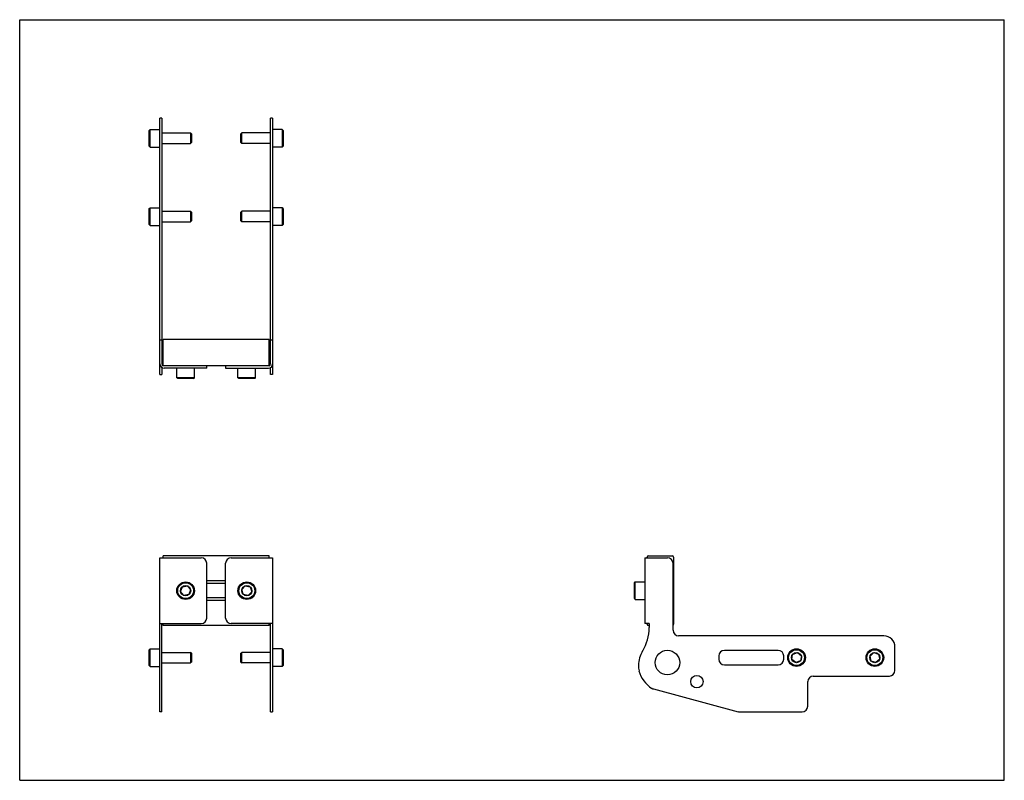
# Model space of a CAD drawing. Header units: inches. Extents: x 0 to 22, y 0 to 17.
import ezdxf

# ---------------------------------------------------------------- set-up
doc = ezdxf.new("R2010")
doc.units = ezdxf.units.IN
doc.header["$LTSCALE"] = 1.21
doc.header["$MEASUREMENT"] = 0
doc.layers.get('0').update_dxf_attribs({"linetype": 'CONTINUOUS'})
for name, color, linetype in [('207130_LH_BL1', 7, 'CONTINUOUS'), ('207130_RH_BL0', 7, 'CONTINUOUS'), ('207216_WW_207216_02_BL3', 7, 'CONTINUOUS'), ('9206XXM_920612M_BL4', 7, 'CONTINUOUS'), ('9206XXM_920612M_BL6', 7, 'CONTINUOUS'), ('9206XXM_920618M_BL2', 7, 'CONTINUOUS'), ('9206XXM_920618M_BL5', 7, 'CONTINUOUS'), ('9206XXM_920618M_BL7', 7, 'CONTINUOUS'), ('9206XXM_920618M_BL8', 7, 'CONTINUOUS')]:
    doc.layers.add(name, color=color, linetype=linetype)

# ---------------------------------------------------------------- blocks, each defined once
blk = doc.blocks.new('207130_RH_BL0', base_point=(3.655, 8.165))
at = {"layer": '207130_RH_BL0', "color": 7, "linetype": 'CONTINUOUS'}
for p, q in [((3.13, 9.067), (3.13, 14.799)), ((3.178, 14.799), (3.13, 14.799)), ((3.178, 14.799), (3.178, 9.309)), ((3.178, 9.84), (3.13, 9.84)), ((4.18, 9.213), (4.18, 9.261)), ((3.13, 9.067), (3.178, 9.067)), ((3.178, 9.226), (3.178, 9.067)), ((4.18, 9.213), (3.226, 9.213)), ((3.13, 1.53), (3.13, 4.975)), ((3.13, 4.975), (4.055, 4.975)), ((4.18, 3.627), (4.18, 4.85)), ((3.13, 3.502), (4.055, 3.502)), ((3.178, 1.53), (3.178, 3.502)), ((3.178, 1.53), (3.13, 1.53))]:
    blk.add_line(p, q, dxfattribs=at)
for centre, radius, start, end in [((3.226, 9.309), 0.096, 180, 270), ((3.226, 9.309), 0.048, 180, 249.5422), ((4.055, 4.85), 0.125, 0, 90), ((4.055, 3.627), 0.125, 270, 360)]:
    blk.add_arc(centre, radius, start, end, dxfattribs=at)
blk = doc.blocks.new('207130_LH_BL1', base_point=(12.08, 8.165))
at = {"layer": '207130_LH_BL1', "color": 7, "linetype": 'CONTINUOUS'}
for p, q in [((5.604, 9.309), (5.604, 14.799)), ((5.652, 14.799), (5.604, 14.799)), ((5.652, 14.799), (5.652, 9.067)), ((5.652, 9.84), (5.604, 9.84)), ((4.602, 9.261), (4.602, 9.213)), ((4.602, 9.213), (5.556, 9.213)), ((5.604, 9.067), (5.604, 9.226)), ((5.652, 9.067), (5.604, 9.067)), ((4.602, 3.627), (4.602, 4.85)), ((4.727, 4.975), (5.652, 4.975)), ((5.652, 4.975), (5.652, 1.53)), ((13.971, 4.975), (13.971, 3.502)), ((13.971, 4.975), (14.473, 4.975)), ((14.598, 3.355), (14.598, 4.85)), ((5.652, 3.502), (4.727, 3.502)), ((5.604, 1.53), (5.604, 3.502)), ((14.067, 3.502), (13.971, 3.502)), ((14.067, 3.502), (14.067, 3.413)), ((19.307, 3.23), (14.723, 3.23)), ((16.946, 2.905), (15.746, 2.905)), ((19.557, 2.455), (19.557, 2.98)), ((15.621, 2.78), (15.621, 2.705)), ((17.071, 2.705), (17.071, 2.78)), ((15.746, 2.58), (16.946, 2.58)), ((17.607, 1.655), (17.607, 2.205)), ((17.732, 2.33), (19.432, 2.33)), ((14.161, 2.041), (16.054, 1.534)), ((5.604, 1.53), (5.652, 1.53)), ((16.086, 1.53), (17.482, 1.53))]:
    blk.add_line(p, q, dxfattribs=at)
for centre, radius in [((14.473, 2.632), 0.275), ((15.131, 2.205), 0.138)]:
    blk.add_circle(centre, radius, dxfattribs=at)
for centre, radius, start, end in [((5.556, 9.309), 0.096, 270, 360), ((5.556, 9.309), 0.048, 290.4578, 360), ((4.727, 4.85), 0.125, 90, 180), ((14.473, 4.85), 0.125, 0, 90), ((4.727, 3.627), 0.125, 180, 270), ((13.067, 3.413), 1, 328.5157, 360), ((14.723, 3.355), 0.125, 180, 270), ((19.307, 2.98), 0.25, 0, 90), ((14.473, 2.552), 0.649, 148.5157, 178.6769), ((15.746, 2.78), 0.125, 90, 180), ((16.946, 2.78), 0.125, 0, 90), ((15.746, 2.705), 0.125, 180, 270), ((16.946, 2.705), 0.125, 270, 360), ((14.258, 2.557), 0.433, 178.6769, 194.3716), ((14.473, 2.612), 0.656, 194.3716, 238.0871), ((19.432, 2.455), 0.125, 270, 360), ((17.732, 2.205), 0.125, 90, 180), ((14.193, 2.162), 0.125, 238.0805, 255), ((17.482, 1.655), 0.125, 270, 360), ((16.086, 1.655), 0.125, 255, 270)]:
    blk.add_arc(centre, radius, start, end, dxfattribs=at)
blk = doc.blocks.new('9206XXM_920618M_BL2', base_point=(3.366, 7.671))
at = {"layer": '9206XXM_920618M_BL2', "color": 7, "linetype": 'CONTINUOUS'}
for p, q in [((2.893, 12.777), (2.913, 12.797)), ((2.893, 12.423), (2.893, 12.777)), ((2.913, 12.403), (2.913, 12.797)), ((2.913, 12.797), (3.13, 12.797)), ((3.178, 12.718), (3.819, 12.718)), ((3.819, 12.718), (3.819, 12.482)), ((3.838, 12.699), (3.819, 12.718)), ((3.838, 12.699), (3.838, 12.502)), ((2.893, 12.423), (2.913, 12.403)), ((2.913, 12.403), (3.13, 12.403)), ((3.178, 12.482), (3.819, 12.482)), ((3.838, 12.502), (3.819, 12.482)), ((2.893, 2.919), (2.913, 2.939)), ((2.893, 2.565), (2.893, 2.919)), ((2.913, 2.545), (2.913, 2.939)), ((2.913, 2.939), (3.13, 2.939)), ((3.178, 2.86), (3.819, 2.86)), ((3.838, 2.841), (3.819, 2.86)), ((3.819, 2.86), (3.819, 2.624)), ((3.838, 2.644), (3.819, 2.624)), ((3.838, 2.841), (3.838, 2.644)), ((2.893, 2.565), (2.913, 2.545)), ((2.913, 2.545), (3.13, 2.545)), ((3.178, 2.624), (3.819, 2.624))]:
    blk.add_line(p, q, dxfattribs=at)
blk = doc.blocks.new('207216_WW_207216_02_BL3', base_point=(8.909, 6.654))
at = {"layer": '207216_WW_207216_02_BL3', "color": 7, "linetype": 'CONTINUOUS'}
for p, q in [((5.572, 9.852), (3.209, 9.852)), ((3.209, 9.261), (3.209, 9.852)), ((5.572, 9.261), (5.572, 9.852)), ((5.572, 9.261), (3.209, 9.261)), ((3.209, 4.975), (3.209, 5.02)), ((5.572, 5.02), (3.209, 5.02)), ((5.572, 4.975), (5.572, 5.02)), ((14.019, 4.975), (14.019, 4.99)), ((14.049, 5.02), (14.58, 5.02)), ((14.61, 4.99), (14.61, 3.487)), ((4.602, 4.455), (4.18, 4.455)), ((4.602, 4.397), (4.18, 4.397)), ((4.602, 4.08), (4.18, 4.08)), ((4.602, 4.022), (4.18, 4.022)), ((3.209, 3.457), (3.209, 3.502)), ((5.572, 3.457), (3.209, 3.457)), ((5.572, 3.457), (5.572, 3.502)), ((14.019, 3.487), (14.019, 3.502)), ((14.067, 3.457), (14.049, 3.457))]:
    blk.add_line(p, q, dxfattribs=at)
for centre, start, end in [((14.049, 4.99), 90, 180), ((14.58, 4.99), 0, 90), ((14.049, 3.487), 180, 270), ((14.58, 3.487), 308.0293, 360)]:
    blk.add_arc(centre, 0.03, start, end, dxfattribs=at)
blk = doc.blocks.new('9206XXM_920612M_BL4', base_point=(3.707, 6.627))
at = {"layer": '9206XXM_920612M_BL4', "color": 7, "linetype": 'CONTINUOUS'}
for p, q in [((3.51, 8.997), (3.51, 9.213)), ((3.904, 8.997), (3.904, 9.213)), ((3.904, 8.997), (3.51, 8.997)), ((3.53, 8.977), (3.51, 8.997)), ((3.884, 8.977), (3.53, 8.977)), ((3.884, 8.977), (3.904, 8.997)), ((3.595, 4.219), (3.635, 4.326)), ((3.668, 4.132), (3.595, 4.219)), ((3.635, 4.326), (3.747, 4.345)), ((3.747, 4.345), (3.819, 4.257)), ((3.819, 4.257), (3.78, 4.151)), ((3.78, 4.151), (3.668, 4.132))]:
    blk.add_line(p, q, dxfattribs=at)
for radius in [0.197, 0.177, 0.114]:
    blk.add_circle((3.707, 4.238), radius, dxfattribs=at)
blk = doc.blocks.new('9206XXM_920618M_BL5', base_point=(11.249, 7.671))
at = {"layer": '9206XXM_920618M_BL5', "color": 7, "linetype": 'CONTINUOUS'}
for p, q in [((5.868, 12.797), (5.652, 12.797)), ((5.868, 12.797), (5.868, 12.403)), ((5.888, 12.777), (5.868, 12.797)), ((5.888, 12.777), (5.888, 12.423)), ((4.943, 12.699), (4.963, 12.718)), ((4.943, 12.502), (4.943, 12.699)), ((4.963, 12.482), (4.963, 12.718)), ((5.604, 12.718), (4.963, 12.718)), ((4.943, 12.502), (4.963, 12.482)), ((5.604, 12.482), (4.963, 12.482)), ((5.868, 12.403), (5.652, 12.403)), ((5.888, 12.423), (5.868, 12.403)), ((4.943, 2.841), (4.963, 2.86)), ((5.604, 2.86), (4.963, 2.86)), ((4.963, 2.624), (4.963, 2.86)), ((5.868, 2.939), (5.652, 2.939)), ((5.888, 2.919), (5.868, 2.939)), ((5.868, 2.939), (5.868, 2.545)), ((5.888, 2.919), (5.888, 2.565)), ((4.943, 2.644), (4.943, 2.841)), ((4.943, 2.644), (4.963, 2.624)), ((17.252, 2.701), (17.27, 2.814)), ((17.341, 2.63), (17.252, 2.701)), ((17.27, 2.814), (17.376, 2.854)), ((17.447, 2.671), (17.341, 2.63)), ((17.376, 2.854), (17.465, 2.783)), ((17.465, 2.783), (17.447, 2.671)), ((5.604, 2.624), (4.963, 2.624)), ((5.868, 2.545), (5.652, 2.545)), ((5.888, 2.565), (5.868, 2.545))]:
    blk.add_line(p, q, dxfattribs=at)
for radius in [0.197, 0.177, 0.114]:
    blk.add_circle((17.358, 2.742), radius, dxfattribs=at)
blk = doc.blocks.new('9206XXM_920612M_BL6', base_point=(9.424, 6.627))
at = {"layer": '9206XXM_920612M_BL6', "color": 7, "linetype": 'CONTINUOUS'}
for p, q in [((4.877, 8.997), (4.877, 9.213)), ((5.271, 8.997), (5.271, 9.213)), ((5.271, 8.997), (4.877, 8.997)), ((4.897, 8.977), (4.877, 8.997)), ((5.251, 8.977), (4.897, 8.977)), ((5.251, 8.977), (5.271, 8.997)), ((13.735, 4.415), (13.755, 4.435)), ((13.735, 4.061), (13.735, 4.415)), ((13.755, 4.041), (13.755, 4.435)), ((13.755, 4.435), (13.971, 4.435)), ((4.963, 4.264), (5.041, 4.347)), ((4.996, 4.155), (4.963, 4.264)), ((5.041, 4.347), (5.152, 4.321)), ((5.185, 4.213), (5.107, 4.13)), ((5.152, 4.321), (5.185, 4.213)), ((5.107, 4.13), (4.996, 4.155)), ((13.735, 4.061), (13.755, 4.041)), ((13.755, 4.041), (13.971, 4.041))]:
    blk.add_line(p, q, dxfattribs=at)
for radius in [0.197, 0.177, 0.114]:
    blk.add_circle((5.074, 4.238), radius, dxfattribs=at)
blk = doc.blocks.new('9206XXM_920618M_BL7', base_point=(3.366, 14.35))
at = {"layer": '9206XXM_920618M_BL7', "color": 7, "linetype": 'CONTINUOUS'}
for p, q in [((2.893, 14.527), (2.913, 14.547)), ((2.893, 14.173), (2.893, 14.527)), ((2.913, 14.153), (2.913, 14.547)), ((2.913, 14.547), (3.13, 14.547)), ((3.178, 14.468), (3.819, 14.468)), ((3.819, 14.468), (3.819, 14.232)), ((3.838, 14.449), (3.819, 14.468)), ((3.838, 14.449), (3.838, 14.252)), ((2.893, 14.173), (2.913, 14.153)), ((2.913, 14.153), (3.13, 14.153)), ((3.178, 14.232), (3.819, 14.232)), ((3.838, 14.252), (3.819, 14.232))]:
    blk.add_line(p, q, dxfattribs=at)
blk = doc.blocks.new('9206XXM_920618M_BL8', base_point=(12.124, 8.546))
at = {"layer": '9206XXM_920618M_BL8', "color": 7, "linetype": 'CONTINUOUS'}
for p, q in [((5.868, 14.547), (5.652, 14.547)), ((5.868, 14.547), (5.868, 14.153)), ((5.888, 14.527), (5.868, 14.547)), ((5.888, 14.527), (5.888, 14.173)), ((4.943, 14.449), (4.963, 14.468)), ((4.943, 14.252), (4.943, 14.449)), ((4.963, 14.232), (4.963, 14.468)), ((5.604, 14.468), (4.963, 14.468)), ((4.943, 14.252), (4.963, 14.232)), ((5.604, 14.232), (4.963, 14.232)), ((5.868, 14.153), (5.652, 14.153)), ((5.888, 14.173), (5.868, 14.153)), ((19, 2.776), (19.083, 2.853)), ((19.025, 2.665), (19, 2.776)), ((19.133, 2.631), (19.025, 2.665)), ((19.083, 2.853), (19.192, 2.819)), ((19.217, 2.708), (19.133, 2.631)), ((19.192, 2.819), (19.217, 2.708))]:
    blk.add_line(p, q, dxfattribs=at)
for radius in [0.197, 0.177, 0.114]:
    blk.add_circle((19.108, 2.742), radius, dxfattribs=at)

msp = doc.modelspace()

# ---------------------------------------------------------------- linework, layer by layer
at = {"color": 7, "linetype": 'CONTINUOUS'}
for p, q in [((0, 0), (0, 17)), ((0, 17), (22, 17)), ((22, 0), (22, 17)), ((0, 0), (22, 0))]:
    msp.add_line(p, q, dxfattribs=at)

# ---------------------------------------------------------------- block references
at = {"layer": '207130_LH_BL1'}
msp.add_blockref('207130_LH_BL1', (12.08, 8.165), dxfattribs=at)
at = {"layer": '207130_RH_BL0'}
msp.add_blockref('207130_RH_BL0', (3.655, 8.165), dxfattribs=at)
at = {"layer": '207216_WW_207216_02_BL3'}
msp.add_blockref('207216_WW_207216_02_BL3', (8.909, 6.654), dxfattribs=at)
at = {"layer": '9206XXM_920612M_BL4'}
msp.add_blockref('9206XXM_920612M_BL4', (3.707, 6.627), dxfattribs=at)
at = {"layer": '9206XXM_920612M_BL6'}
msp.add_blockref('9206XXM_920612M_BL6', (9.424, 6.627), dxfattribs=at)
at = {"layer": '9206XXM_920618M_BL2'}
msp.add_blockref('9206XXM_920618M_BL2', (3.366, 7.671), dxfattribs=at)
at = {"layer": '9206XXM_920618M_BL5'}
msp.add_blockref('9206XXM_920618M_BL5', (11.249, 7.671), dxfattribs=at)
at = {"layer": '9206XXM_920618M_BL7'}
msp.add_blockref('9206XXM_920618M_BL7', (3.366, 14.35), dxfattribs=at)
at = {"layer": '9206XXM_920618M_BL8'}
msp.add_blockref('9206XXM_920618M_BL8', (12.124, 8.546), dxfattribs=at)

doc.saveas('drawing.dxf')
